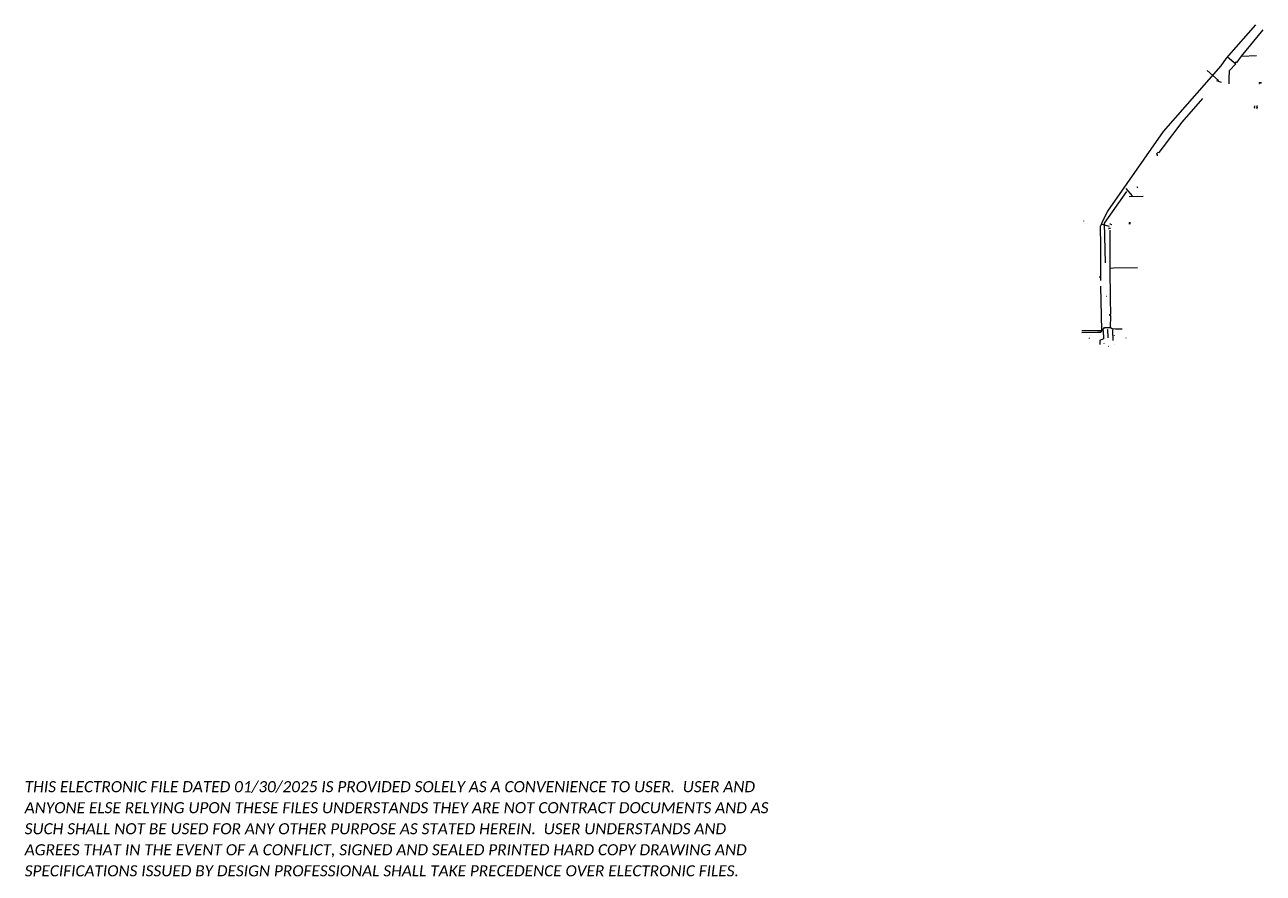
# Model space of a CAD drawing. Header units: feet. Extents: x 2211821 to 2217418, y 489297 to 493130.
import ezdxf

# ---------------------------------------------------------------- set-up
doc = ezdxf.new("R2010")
doc.units = ezdxf.units.FT
doc.header["$LTSCALE"] = 20
doc.header["$MEASUREMENT"] = 0
doc.linetypes.add('gasex', pattern=[0])
doc.layers.get('0').update_dxf_attribs({"lineweight": 15, "true_color": 0xc2ced6})
doc.layers.get('Defpoints').update_dxf_attribs({"lineweight": 15})
doc.layers.add('0_Xref', color=7, linetype='Continuous', lineweight=15)
doc.layers.add('SC_Scratch15', color=7, linetype='Continuous', lineweight=15, plot=False)
doc.layers.add('UT_X_Gas', color=2, linetype='gasex', lineweight=15, true_color=0xffff00)
doc.styles.add('P_Slanted - Normal Fixed Spacing', font='calibrii.ttf', dxfattribs={"height": 0.14})
doc.styles.get("Standard").update_dxf_attribs({"font": 'arial.ttf'})
doc.dimstyles.new('P_Dec-2 Masked Slanted', dxfattribs={"dimtxt": 0.14, "dimasz": 0.14, "dimexe": 0.21, "dimexo": 0.21, "dimgap": 0.0625, "dimtad": 1, "dimzin": 3, "dimdsep": 46, "dimtxsty": 'P_Slanted - Normal Fixed Spacing', "dimblk": 'Dim1', "dimcen": 0.035, "dimclrd": 95, "dimclre": 95, "dimclrt": 7, "dimaunit": 1, "dimadec": 3, "dimazin": 2, "dimtfac": 1, "dimtix": 1, "dimtmove": 1, "dimatfit": 3, "dimldrblk": 'Dim1', "dimfxl": 1, "dimtfill": 1, "dimtolj": 1, "dimtzin": 0, "dimlwd": 15, "dimlwe": 15, "dimarcsym": 0})
doc.dimstyles.get("Standard").update_dxf_attribs({"dimtxt": 0.18, "dimasz": 0.18, "dimexe": 0.18, "dimexo": 0.0625, "dimgap": 0.09, "dimtad": 0, "dimtih": 1, "dimtoh": 1, "dimdec": 4, "dimzin": 0, "dimdsep": 46, "dimtxsty": 'Standard', "dimcen": 0.09, "dimadec": 0, "dimazin": 0, "dimtfac": 1, "dimtdec": 4, "dimtofl": 0, "dimtmove": 0, "dimatfit": 3, "dimfxl": 1, "dimtolj": 1, "dimtzin": 0, "dimarcsym": 0})

# ---------------------------------------------------------------- blocks, each defined once
blk = doc.blocks.new('E-Submittal Disclaimer-Model')
at = {"layer": 'SC_Scratch15', "color": 40, "true_color": 0xffbf00, "insert": (0, 0), "char_height": 50, "width": 3403.363, "attachment_point": 7, "line_spacing_factor": 1.14, "style": 'P_Slanted - Normal Fixed Spacing'}
blk.add_mtext('THIS ELECTRONIC FILE DATED 01/30/2025 IS PROVIDED SOLELY AS A CONVENIENCE TO USER.  USER AND ANYONE ELSE RELYING UPON THESE FILES UNDERSTANDS THEY ARE NOT CONTRACT DOCUMENTS AND AS SUCH SHALL NOT BE USED FOR ANY OTHER PURPOSE AS STATED HEREIN.  USER UNDERSTANDS AND AGREES THAT IN THE EVENT OF A CONFLICT, SIGNED AND SEALED PRINTED HARD COPY DRAWING AND SPECIFICATIONS ISSUED BY DESIGN PROFESSIONAL SHALL TAKE PRECEDENCE OVER ELECTRONIC FILES.', dxfattribs=at)
blk = doc.blocks.new('*D1329')
at = {"layer": '0_Xref', "color": 0, "lineweight": -2, "transparency": 16777216}
for p, q in [((2217409.4, 492867.5), (2217400.5, 492867.5)), ((2217409.4, 492867), (2217400.5, 492867)), ((2217401.4, 492868.4), (2217401.4, 492869.3)), ((2217401.4, 492866.1), (2217401.4, 492865.2)), ((2217401.4, 492865.2), (2217402.3, 492865.2))]:
    blk.add_line(p, q, dxfattribs=at)
at = {"layer": '0_Xref', "color": 0, "transparency": 16777216}
for points in [[(2217401.5, 492868.4), (2217401.2, 492868.4), (2217401.4, 492867.5)], [(2217401.5, 492866.1), (2217401.2, 492866.1), (2217401.4, 492867)]]:
    blk.add_solid(points, dxfattribs=at)
at = {"layer": 'Defpoints', "color": 0, "transparency": 16777216}
for p in [(2217401.4, 492867), (2217409.7, 492867.5), (2217409.7, 492867)]:
    blk.add_point(p, dxfattribs=at)
at = {"layer": '0_Xref', "color": 0, "transparency": 16777216, "insert": (2217404.6, 492865.2), "char_height": 0.9, "attachment_point": 5}
blk.add_mtext('\\A1;0.4537', dxfattribs=at)
blk = doc.blocks.new('Dim1')
h = blk.add_hatch(color=4)
h.dxf.hatch_style = 1
h.paths.add_polyline_path([(0, 0), (-1, -0.2), (-1, 0.2)])
at = {"color": 4}
blk.add_lwpolyline([(0, 0), (-1, -0.2), (-1, 0.2), (0, 0)], dxfattribs=at)
blk = doc.blocks.new('*D1344')
at = {"layer": '0_Xref', "color": 95, "linetype": 'Continuous', "lineweight": 15, "transparency": 16777216}
for p, q in [((2217389.3, 492761), (2217388.6, 492761)), ((2217389.3, 492758.1), (2217388.6, 492758.1)), ((2217389.7, 492764.9), (2217389.7, 492761)), ((2217389.7, 492758.8), (2217389.7, 492760.3))]:
    blk.add_line(p, q, dxfattribs=at)
at = {"layer": '0_Xref', "color": 7, "transparency": 16777216, "insert": (2217389, 492763.5), "char_height": 0.7, "attachment_point": 5, "rotation": 90, "style": 'P_Slanted - Normal Fixed Spacing', "bg_fill": 3, "box_fill_scale": 1.25, "bg_fill_color": 256, "bg_fill_true_color": 13158600, "bg_fill_transparency": 0}
blk.add_mtext("\\A1;2.96'", dxfattribs=at)
at = {"layer": 'Defpoints', "color": 0, "transparency": 16777216}
for p in [(2217389.7, 492761), (2217390.4, 492761), (2217390.4, 492758.1)]:
    blk.add_point(p, dxfattribs=at)
at = {"layer": '0_Xref', "color": 95, "lineweight": 15, "transparency": 16777216, "xscale": 0.7000000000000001, "yscale": 0.7000000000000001, "zscale": 0.7000000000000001}
for p, rotation in [((2217389.7, 492761), 90), ((2217389.7, 492758.1), 270)]:
    blk.add_blockref('Dim1', p, dxfattribs=dict(at, rotation=rotation))
blk = doc.blocks.new('*D1343')
at = {"layer": '0_Xref', "color": 95, "linetype": 'Continuous', "lineweight": 15, "transparency": 16777216}
for p, q in [((2217378.4, 492759.3), (2217377.9, 492759.3)), ((2217378.4, 492756.3), (2217377.9, 492756.3)), ((2217379, 492763.6), (2217379, 492759.3)), ((2217379, 492757), (2217379, 492758.6))]:
    blk.add_line(p, q, dxfattribs=at)
at = {"layer": '0_Xref', "color": 7, "transparency": 16777216, "insert": (2217378.3, 492762.1), "char_height": 0.7, "attachment_point": 5, "rotation": 90, "style": 'P_Slanted - Normal Fixed Spacing', "bg_fill": 3, "box_fill_scale": 1.25, "bg_fill_color": 256, "bg_fill_true_color": 13158600, "bg_fill_transparency": 0}
blk.add_mtext("\\A1;2.96'", dxfattribs=at)
at = {"layer": 'Defpoints', "color": 0, "transparency": 16777216}
for p in [(2217379, 492759.3), (2217379.4, 492759.3), (2217379.4, 492756.3)]:
    blk.add_point(p, dxfattribs=at)
at = {"layer": '0_Xref', "color": 95, "lineweight": 15, "transparency": 16777216, "xscale": 0.7000000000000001, "yscale": 0.7000000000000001, "zscale": 0.7000000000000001}
for p, rotation in [((2217379, 492759.3), 90), ((2217379, 492756.3), 270)]:
    blk.add_blockref('Dim1', p, dxfattribs=dict(at, rotation=rotation))
blk = doc.blocks.new('*D1341')
at = {"layer": '0_Xref', "color": 95, "linetype": 'Continuous', "lineweight": 15, "transparency": 16777216}
for p, q in [((2216816, 492236.9), (2216818.1, 492236.9)), ((2216816, 492233.5), (2216818.1, 492233.5)), ((2216817, 492234.2), (2216817, 492236.2)), ((2216817, 492229.6), (2216817, 492233.5))]:
    blk.add_line(p, q, dxfattribs=at)
at = {"layer": '0_Xref', "color": 7, "transparency": 16777216, "insert": (2216816.4, 492231), "char_height": 0.7, "attachment_point": 5, "rotation": 90, "style": 'P_Slanted - Normal Fixed Spacing', "bg_fill": 3, "box_fill_scale": 1.25, "bg_fill_color": 256, "bg_fill_true_color": 13158600, "bg_fill_transparency": 0}
blk.add_mtext("\\A1;3.33'", dxfattribs=at)
at = {"layer": 'Defpoints', "color": 0, "transparency": 16777216}
for p in [(2216815, 492236.9), (2216815, 492233.5), (2216817, 492236.9)]:
    blk.add_point(p, dxfattribs=at)
at = {"layer": '0_Xref', "color": 95, "lineweight": 15, "transparency": 16777216, "xscale": 0.7000000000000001, "yscale": 0.7000000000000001, "zscale": 0.7000000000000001}
for p, rotation in [((2216817, 492236.9), 90), ((2216817, 492233.5), 270)]:
    blk.add_blockref('Dim1', p, dxfattribs=dict(at, rotation=rotation))
blk = doc.blocks.new('*D1340')
at = {"layer": '0_Xref', "color": 95, "linetype": 'Continuous', "lineweight": 15, "transparency": 16777216}
for p, q in [((2216813.9, 492234.9), (2216812, 492234.9)), ((2216813.9, 492233.5), (2216812, 492233.5)), ((2216813.1, 492235.6), (2216813.1, 492236.3)), ((2216813.1, 492229.1), (2216813.1, 492233.5)), ((2216813.1, 492232.8), (2216813.1, 492232.1))]:
    blk.add_line(p, q, dxfattribs=at)
at = {"layer": '0_Xref', "color": 7, "transparency": 16777216, "insert": (2216812.4, 492230.5), "char_height": 0.7, "attachment_point": 5, "rotation": 90, "style": 'P_Slanted - Normal Fixed Spacing', "bg_fill": 3, "box_fill_scale": 1.25, "bg_fill_color": 256, "bg_fill_true_color": 13158600, "bg_fill_transparency": 0}
blk.add_mtext("\\A1;1.41'", dxfattribs=at)
at = {"layer": '0_Xref', "color": 95, "linetype": 'Continuous', "lineweight": 15, "transparency": 16777216}
blk.add_line((2216813.1, 492233.5), (2216813.1, 492234.9), dxfattribs=at)
blk.add_line((2216813.1, 492233.5), (2216813.1, 492234.9), dxfattribs=at)
at = {"layer": 'Defpoints', "color": 0, "transparency": 16777216}
for p in [(2216813.1, 492234.9), (2216815, 492234.9), (2216815, 492233.5)]:
    blk.add_point(p, dxfattribs=at)
at = {"layer": '0_Xref', "color": 95, "lineweight": 15, "transparency": 16777216, "xscale": 0.7000000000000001, "yscale": 0.7000000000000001, "zscale": 0.7000000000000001}
for p, rotation in [((2216813.1, 492234.9), 270), ((2216813.1, 492233.5), 90)]:
    blk.add_blockref('Dim1', p, dxfattribs=dict(at, rotation=rotation))
blk = doc.blocks.new('*D1342')
at = {"layer": '0_Xref', "color": 95, "linetype": 'Continuous', "lineweight": 15, "transparency": 16777216}
for p, q in [((2217379.4, 492756.7), (2217379.4, 492757.4)), ((2217379.4, 492754.5), (2217379.4, 492753.8))]:
    blk.add_line(p, q, dxfattribs=at)
at = {"layer": '0_Xref', "color": 7, "transparency": 16777216, "insert": (2217380.7, 492752.6), "char_height": 0.7, "attachment_point": 5, "rotation": 270.2841, "style": 'P_Slanted - Normal Fixed Spacing', "bg_fill": 3, "box_fill_scale": 1.25, "bg_fill_color": 256, "bg_fill_true_color": 13158600, "bg_fill_transparency": 0}
blk.add_mtext("\\A1;0.82'", dxfattribs=at)
at = {"layer": '0_Xref', "color": 95, "linetype": 'Continuous', "lineweight": 15, "transparency": 16777216}
blk.add_line((2217379.4, 492756), (2217379.4, 492755.2), dxfattribs=at)
at = {"layer": 'Defpoints', "color": 0, "transparency": 16777216}
for p in [(2217379.4, 492756), (2217379.4, 492755.2), (2217379.4, 492755.2)]:
    blk.add_point(p, dxfattribs=at)
at = {"layer": '0_Xref', "color": 95, "lineweight": 15, "transparency": 16777216, "xscale": 0.7000000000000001, "yscale": 0.7000000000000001, "zscale": 0.7000000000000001}
for p, rotation in [((2217379.4, 492756), 270.2840828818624), ((2217379.4, 492755.2), 90.28408288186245)]:
    blk.add_blockref('Dim1', p, dxfattribs=dict(at, rotation=rotation))
blk = doc.blocks.new('*D1345')
at = {"layer": '0_Xref', "color": 95, "linetype": 'Continuous', "lineweight": 15, "transparency": 16777216}
for p, q in [((2217390.4, 492757), (2217390.4, 492756.2)), ((2217390.4, 492749.7), (2217390.4, 492755.5))]:
    blk.add_line(p, q, dxfattribs=at)
at = {"layer": '0_Xref', "color": 7, "transparency": 16777216, "insert": (2217391.1, 492751.2), "char_height": 0.7, "attachment_point": 5, "rotation": 270.2841, "style": 'P_Slanted - Normal Fixed Spacing', "bg_fill": 3, "box_fill_scale": 1.25, "bg_fill_color": 256, "bg_fill_true_color": 13158600, "bg_fill_transparency": 0}
blk.add_mtext("\\A1;2.21'", dxfattribs=at)
at = {"layer": 'Defpoints', "color": 0, "transparency": 16777216}
for p in [(2217390.4, 492757.7), (2217390.4, 492755.5), (2217390.4, 492755.5)]:
    blk.add_point(p, dxfattribs=at)
at = {"layer": '0_Xref', "color": 95, "lineweight": 15, "transparency": 16777216, "xscale": 0.7000000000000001, "yscale": 0.7000000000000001, "zscale": 0.7000000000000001}
for p, rotation in [((2217390.4, 492757.7), 90.28408270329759), ((2217390.4, 492755.5), 270.2840827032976)]:
    blk.add_blockref('Dim1', p, dxfattribs=dict(at, rotation=rotation))

msp = doc.modelspace()

# ---------------------------------------------------------------- linework, layer by layer
at = {"layer": '0_Xref'}
for points, elevation in [([(2217282.15893, 493013.12732), (2217282.20449, 493012.12836)], 977.003), ([(2217207.70424, 492878.77103), (2217228.11899, 492870.08603)], 977.04057), ([(2216826.867, 492357.404), (2216798.208, 492390.00404)], 970.831), ([(2216605.80181, 492244.61271), (2216605.79569, 492243.36273)], 965.468), ([(2216684.587, 492230.694), (2216722.198, 492220.025)], 969.534), ([(2216709.92821, 491904.5151), (2216710.92766, 491904.54839)], 975.867), ([(2216714.95428, 491753.65468), (2216715.97138, 491753.15821)], 975.368), ([(2216716.70903, 491716.00196), (2216715.46283, 491753.40644)], 975.87)]:
    msp.add_lwpolyline(points, dxfattribs=dict(at, elevation=elevation))
for points in [[(2217214.85707, 492875.15205), (2217216.08692, 492878.04288), (2217164.75366, 492922.95213)], [(2217410.13362, 492867.00124), (2217404.47213, 492866.99943)], [(2216705.412, 492055.088), (2216700.5959, 492233.96933), (2216801.892, 492376.813)], [(2216847.53181, 492399.8066), (2216849.61691, 492393.43447)], [(2216848.00702, 492399.96209), (2216848.21219, 492399.33507)], [(2216766.92131, 492329.22749), (2216768.55274, 492328.07058)], [(2216727.32589, 492209.48327), (2216719.84394, 492210.08544)], [(2216725.52194, 492230.46023), (2216732.17323, 492227.08921)], [(2216727.366, 492209.98166), (2216727.28578, 492208.98489)], [(2216731.94719, 492226.64322), (2216732.39926, 492227.5352)], [(2216703.05697, 492123.98138), (2216704.05661, 492124.00829)], [(2216631.54392, 491715.2824), (2216631.60462, 491712.78314)], [(2216635.39795, 491725.55998), (2216635.40198, 491724.55999)], [(2216705.47013, 491714.84744), (2216705.43143, 491713.84819)], [(2216745.17405, 491726.35936), (2216745.18381, 491725.3594)], [(2216797.06359, 491715.42646), (2216797.0502, 491714.42655)], [(2216698.65384, 491689.12251), (2216699.48806, 491689.67394)], [(2216716.69513, 491678.73778), (2216718.19484, 491678.76741)], [(2216746.91376, 491686.57798), (2216747.60301, 491687.30251)]]:
    msp.add_lwpolyline(points, dxfattribs=at)
for centre, radius in [((2217379.40184, 492756.17676), 0.16667), ((2217390.3521, 492757.88925), 0.16667), ((2216719.84394, 492210.08544), 0.312), ((2216725.52194, 492230.46023), 0.312), ((2216814.98568, 492233.36635), 0.16667)]:
    msp.add_circle(centre, radius, dxfattribs=at)
at = {"layer": 'UT_X_Gas'}
for p, q in [((2217262.76, 492990.84), (2217384.29619, 493129.98802)), ((2217319.53548, 492988.80534), (2217418.19185, 493107.57951)), ((2217227.66693, 492944.41517), (2217251.653, 492978.441)), ((2217251.653, 492978.441), (2217262.76, 492990.84)), ((2217257.28213, 492984.72493), (2217293.742, 492953.90887)), ((2217299.78382, 492960.79369), (2217319.53548, 492988.80534)), ((2217319.53548, 492988.80534), (2217388.088, 492990.718)), ((2216968.02528, 492648.48687), (2217227.66693, 492944.41517)), ((2217264.26315, 492886.0025), (2217265.52933, 492922.9387)), ((2217265.52933, 492922.9387), (2217293.742, 492953.90887)), ((2217291.21039, 492960.97189), (2217299.78382, 492960.79369)), ((2217264.79283, 492863.41839), (2217264.26315, 492886.0025)), ((2217051.80833, 492690.78421), (2217145.05072, 492797.60214)), ((2216715.4493, 492287.7707), (2216968.02528, 492648.48687)), ((2216967.01306, 492579.063), (2217051.80833, 492690.78421)), ((2216936.19384, 492546.91096), (2216940.212, 492552.09)), ((2216941.006, 492543.00561), (2216936.19384, 492546.91096)), ((2216940.01794, 492538.55472), (2216941.006, 492543.00561)), ((2216940.212, 492552.09), (2216941.84689, 492554.36567)), ((2216941.84689, 492554.36567), (2216948.1755, 492552.70633)), ((2216948.1755, 492552.70633), (2216967.01306, 492579.063)), ((2216812.2334, 492354.447), (2216875.39122, 492355.48384)), ((2216860.692, 492354.795), (2216860.68465, 492355.24241)), ((2216695.2107, 492247.93111), (2216715.4493, 492287.7707)), ((2216683.388, 492218.09873), (2216695.2107, 492247.93111)), ((2216684.05854, 492130.05551), (2216683.388, 492218.09873)), ((2216726.75798, 492030.67771), (2216726.38236, 492202.84791)), ((2216684.343, 491975.477), (2216684.05854, 492130.05551)), ((2216726.75798, 492030.67771), (2216741.75919, 492032.17622)), ((2216727.56143, 491890.62452), (2216726.75798, 492030.67771)), ((2216741.75919, 492032.17622), (2216850.40241, 492032.90694)), ((2216676.418, 491990.95), (2216684.3145, 491990.96453)), ((2216689.33, 491749.409), (2216684.441, 491949.678)), ((2216729.82127, 491824.19727), (2216727.56143, 491890.62452)), ((2216725.16813, 491820.58848), (2216729.82127, 491824.19727)), ((2216725.16813, 491815.95952), (2216725.16813, 491820.58848)), ((2216730.199, 491816.062), (2216725.16813, 491815.95952)), ((2216727.81833, 491762.14172), (2216730.199, 491816.062)), ((2216598.80135, 491748.29063), (2216654.553, 491748.646)), ((2216654.553, 491748.646), (2216689.33, 491749.409)), ((2216684.93467, 491741.98518), (2216697.742, 491758.22218)), ((2216689.33, 491749.409), (2216695.33306, 491749.37906)), ((2216695.33306, 491749.37906), (2216695.72997, 491711.43489)), ((2216697.742, 491758.22218), (2216700.65235, 491761.74677)), ((2216700.65235, 491761.74677), (2216727.81833, 491762.14172)), ((2216727.81833, 491762.14172), (2216735.57246, 491757.24102)), ((2216735.57246, 491757.24102), (2216749.90904, 491756.96371)), ((2216739.239, 491747.702), (2216739.72943, 491757.16061)), ((2216739.97516, 491703.22588), (2216739.239, 491747.702)), ((2216749.90904, 491756.96371), (2216781.02572, 491756.68051)), ((2216599.06735, 491739.83161), (2216668.69157, 491741.15411)), ((2216668.69157, 491741.15411), (2216684.93467, 491741.98518)), ((2216679.83085, 491703.00888), (2216679.74316, 491685.15342)), ((2216695.72997, 491711.43489), (2216679.83085, 491703.00888))]:
    msp.add_line(p, q, dxfattribs=at)

# ---------------------------------------------------------------- block references
at = {"layer": 'SC_Scratch15'}
msp.add_blockref('E-Submittal Disclaimer-Model', (2211820.99089, 489282.50431), dxfattribs=at)

# ---------------------------------------------------------------- dimensions: what is measured, and where the dimension line sits
at = {"layer": '0_Xref'}
dim = msp.add_linear_dim(base=(2217401.38606, 492867.00088), p1=(2217409.67727, 492867.45475), p2=(2217409.67728, 492867.00109), angle=270.0014653, dimstyle='Standard', override={"dimscale": 5, "dimtfac": 0.7}, dxfattribs=at)
dim.commit()
dim.dimension.update_dxf_attribs({"geometry": '*D1329', "text_midpoint": (2217404.60425, 492865.20088), "dimtype": 161})

# ---------------------------------------------------------------- next in the draw order: dimensions: what is measured, and where the dimension line sits
for base, p1, p2, picture, middle in [((2217389.66923, 492761.01425), (2217390.3521, 492758.05592), (2217390.3521, 492761.01425), '*D1344', (2217389.23393, 492763.51103)), ((2216817.04053, 492236.86635), (2216814.98568, 492233.53302), (2216814.98568, 492236.86635), '*D1341', (2216816.8931, 492230.96459))]:
    dim = msp.add_linear_dim(base=base, p1=p1, p2=p2, angle=90, dimstyle='P_Dec-2 Masked Slanted', override={"dimpost": "'"}, dxfattribs=at)
    dim.commit()
    dim.dimension.update_dxf_attribs({"geometry": picture, "text_midpoint": middle, "dimtype": 161})

# ---------------------------------------------------------------- next in the draw order: dimensions: what is measured, and where the dimension line sits
for base, p1, p2, picture, middle in [((2217378.99953, 492759.30188), (2217379.40184, 492756.34343), (2217379.40184, 492759.30188), '*D1343', (2217378.78524, 492762.14302)), ((2216813.0925, 492234.94503), (2216814.98568, 492233.53302), (2216814.98568, 492234.94503), '*D1340', (2216812.58412, 492230.49181))]:
    dim = msp.add_linear_dim(base=base, p1=p1, p2=p2, angle=90, dimstyle='P_Dec-2 Masked Slanted', override={"dimpost": "'"}, dxfattribs=at)
    dim.commit()
    dim.dimension.update_dxf_attribs({"geometry": picture, "text_midpoint": middle, "dimtype": 161})

# ---------------------------------------------------------------- next in the draw order: dimensions: what is measured, and where the dimension line sits
dim = msp.add_linear_dim(base=(2217379.40591, 492755.18864), p1=(2217379.40184, 492756.0101), p2=(2217379.40591, 492755.18864), angle=270.28408285, dimstyle='P_Dec-2 Masked Slanted', override={"dimpost": "'"}, dxfattribs=at)
dim.commit()
dim.dimension.update_dxf_attribs({"geometry": '*D1342', "text_midpoint": (2217379.99118, 492752.58705), "dimtype": 161})

# ---------------------------------------------------------------- next in the draw order: dimensions: what is measured, and where the dimension line sits
dim = msp.add_linear_dim(base=(2217390.36308, 492755.50967), p1=(2217390.3521, 492757.72258), p2=(2217390.36308, 492755.50967), angle=270.28408269, dimstyle='P_Dec-2 Masked Slanted', override={"dimpost": "'"}, dxfattribs=at)
dim.commit()
dim.dimension.update_dxf_attribs({"geometry": '*D1345', "text_midpoint": (2217390.8982, 492751.15922), "dimtype": 161})

doc.saveas('drawing.dxf')
